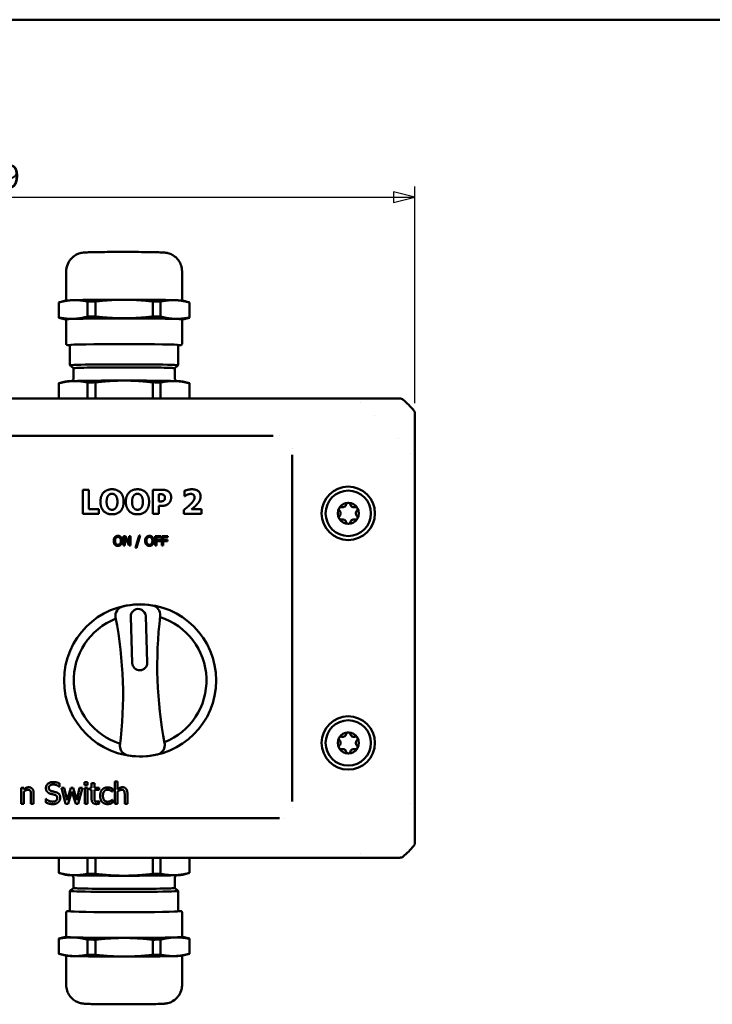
# Model space of a CAD drawing. Header units: millimetres. Extents: x 20 to 574, y 18 to 400.
# Tile 4 of 16: x 151 to 281, y 216 to 400. Entities that reach past the tile are written whole.
import ezdxf

# ---------------------------------------------------------------- set-up
doc = ezdxf.new("R2010")
doc.units = ezdxf.units.MM
doc.header["$LTSCALE"] = 2
for name, color, linetype, lineweight in [('Border (ISO)', 7, 'Continuous', 50), ('Dimension (ISO)', 7, 'Continuous', 25), ('Visible (ISO)', 7, 'Continuous', 50)]:
    doc.layers.add(name, color=color, linetype=linetype, lineweight=lineweight)
doc.styles.add('Note Text (ISO)', font='tahoma.ttf')
doc.dimstyles.new('Default (ISO)', dxfattribs={"dimscale": 2, "dimtxt": 2.2, "dimasz": 2, "dimexe": 1, "dimexo": 1, "dimgap": 0.762, "dimtad": 1, "dimdec": 1, "dimrnd": 1e-08, "dimtxsty": 'Note Text (ISO)', "dimblk": 'Filled-1', "dimcen": 0.09, "dimdle": 10, "dimclrd": 256, "dimclre": 256, "dimclrt": 256, "dimadec": 0, "dimazin": 0, "dimtfac": 0.863636, "dimtdec": 0, "dimtmove": 0, "dimatfit": 3, "dimfxl": 1, "dimtolj": 1, "dimlwd": -1, "dimlwe": -1, "dimarcsym": 0})

# ---------------------------------------------------------------- blocks, each defined once
blk = doc.blocks.new('Borders Border')
at = {"layer": 'Border (ISO)'}
blk.add_line((10, 200), (287, 200), dxfattribs=at)
blk = doc.blocks.new('Filled-1')
at = {"color": 0}
for p, q in [((0, 0), (-1, 0.25)), ((-1, 0.25), (-1, -0.25)), ((-1, 0), (0, 0)), ((-1, -0.25), (0, 0))]:
    blk.add_line(p, q, dxfattribs=at)
at = {"color": 0, "flags": 128}
blk.add_lwpolyline([(-1, -0.25), (0, 0), (-1, 0.25), (-1, -0.25)], dxfattribs=at)
at = {"color": 0}
blk.add_solid([(-1, -0.25), (0, 0), (-1, 0.25), (-1, -0.25)], dxfattribs=at)
blk = doc.blocks.new('*D7')
at = {"layer": 'Defpoints', "color": 0, "transparency": 16777216}
for p in [(225.13, 366.73), (66.13, 326.19), (225.13, 326.19)]:
    blk.add_point(p, dxfattribs=at)
at = {"layer": 'Dimension (ISO)', "transparency": 16777216}
for p, q in [((66.13, 328.19), (66.13, 368.73)), ((225.13, 328.19), (225.13, 368.73)), ((70.13, 366.73), (221.13, 366.73))]:
    blk.add_line(p, q, dxfattribs=at)
at = {"layer": 'Dimension (ISO)', "transparency": 16777216, "xscale": 4, "yscale": 4, "zscale": 4, "rotation": 180}
blk.add_blockref('Filled-1', (66.13, 366.73), dxfattribs=at)
at = {"layer": 'Dimension (ISO)', "transparency": 16777216, "xscale": 4, "yscale": 4, "zscale": 4}
blk.add_blockref('Filled-1', (225.13, 366.73), dxfattribs=at)
at = {"layer": 'Dimension (ISO)', "transparency": 16777216, "insert": (141.13, 372.83), "char_height": 4.4, "attachment_point": 1, "style": 'Note Text (ISO)'}
blk.add_mtext('\\A1;159', dxfattribs=at)

msp = doc.modelspace()

# ---------------------------------------------------------------- linework, layer by layer
at = {"layer": 'Visible (ISO)'}
for p, q in [((159.78, 352.87), (159.78, 347.4)), ((181.48, 352.87), (181.48, 347.4)), ((158.38, 347.04), (158.38, 344.21)), ((159.66, 347.39), (158.41, 347.05)), ((158.41, 344.22), (158.41, 347.05)), ((163.8, 347.22), (163.8, 344.39)), ((165.24, 344.4), (165.24, 347.23)), ((176.03, 347.23), (176.03, 344.4)), ((177.47, 344.39), (177.47, 347.22)), ((181.61, 347.39), (182.86, 347.05)), ((182.86, 347.05), (182.86, 344.22)), ((182.88, 347.04), (182.88, 344.21)), ((159.66, 343.86), (158.41, 344.19)), ((159.78, 343.87), (159.78, 339.27)), ((181.48, 343.87), (181.48, 339.27)), ((181.61, 343.86), (182.86, 344.19)), ((160.48, 335.27), (160.48, 339.07)), ((180.78, 335.27), (180.78, 339.07)), ((161.14, 334.72), (160.49, 335.27)), ((161.15, 332.92), (161.15, 334.72)), ((180.11, 332.92), (180.11, 334.72)), ((180.13, 334.72), (180.78, 335.27)), ((159.66, 332.24), (158.41, 331.9)), ((163.8, 329.04), (163.8, 332.07)), ((165.24, 329.04), (165.24, 332.08)), ((176.03, 329.04), (176.03, 332.08)), ((177.47, 329.04), (177.47, 332.07)), ((181.61, 332.24), (182.86, 331.9)), ((158.38, 329.04), (158.38, 331.89)), ((158.41, 329.04), (158.41, 331.9)), ((182.86, 329.04), (182.86, 331.9)), ((182.88, 329.04), (182.88, 331.89)), ((222.27, 329.04), (68.98, 329.04)), ((214.92, 328.24), (214.92, 328.24)), ((217.62, 325.93), (217.62, 325.93)), ((225.13, 245.9), (225.13, 326.19)), ((198.57, 322.05), (92.68, 322.05)), ((199.81, 322.05), (199.81, 322.05)), ((222.01, 321.53), (222.01, 321.53)), ((202.13, 319.73), (202.13, 319.73)), ((202.13, 253.59), (202.13, 318.49)), ((224.33, 318.83), (224.33, 318.83)), ((164.04, 311.96), (162.91, 311.96)), ((162.91, 311.96), (162.91, 307.46)), ((164.04, 308.31), (164.04, 311.96)), ((175.98, 311.96), (175.98, 307.46)), ((177.73, 311.96), (175.98, 311.96)), ((181.96, 311.76), (181.96, 310.78)), ((177.11, 311.12), (177.27, 311.12)), ((177.11, 309.77), (177.11, 311.12)), ((181.96, 310.78), (182.05, 310.78)), ((165.91, 308.31), (164.04, 308.31)), ((165.91, 307.46), (165.91, 308.31)), ((177.19, 309.77), (177.11, 309.77)), ((177.11, 307.46), (177.11, 308.93)), ((177.11, 308.93), (177.7, 308.93)), ((181.85, 308.19), (181.85, 307.46)), ((185.16, 308.31), (183.25, 308.31)), ((185.16, 307.46), (185.16, 308.31)), ((162.91, 307.46), (165.91, 307.46)), ((175.98, 307.46), (177.11, 307.46)), ((181.85, 307.46), (185.16, 307.46)), ((170.87, 303.29), (170.53, 303.29)), ((170.53, 303.29), (170.53, 301.49)), ((170.75, 301.49), (170.75, 303.04)), ((170.75, 303.04), (171.55, 301.49)), ((171.6, 301.86), (170.87, 303.29)), ((171.6, 303.29), (171.6, 301.86)), ((171.82, 303.29), (171.6, 303.29)), ((171.82, 301.49), (171.82, 303.29)), ((173.45, 303.37), (172.75, 301.1)), ((172.95, 301.1), (173.65, 303.37)), ((173.65, 303.37), (173.45, 303.37)), ((176.43, 303.29), (176.43, 301.49)), ((177.51, 303.29), (176.43, 303.29)), ((176.67, 302.57), (176.67, 303.07)), ((176.67, 303.07), (177.51, 303.07)), ((177.47, 302.57), (176.67, 302.57)), ((177.47, 302.35), (177.47, 302.57)), ((177.51, 303.07), (177.51, 303.29)), ((177.72, 303.29), (177.72, 301.49)), ((178.8, 303.29), (177.72, 303.29)), ((177.96, 302.57), (177.96, 303.07)), ((177.96, 303.07), (178.8, 303.07)), ((178.76, 302.57), (177.96, 302.57)), ((178.76, 302.35), (178.76, 302.57)), ((178.8, 303.07), (178.8, 303.29)), ((170.53, 301.49), (170.75, 301.49)), ((171.55, 301.49), (171.82, 301.49)), ((172.75, 301.1), (172.95, 301.1)), ((176.43, 301.49), (176.67, 301.49)), ((176.67, 301.49), (176.67, 302.35)), ((176.67, 302.35), (177.47, 302.35)), ((177.72, 301.49), (177.96, 301.49)), ((177.96, 301.49), (177.96, 302.35)), ((177.96, 302.35), (178.76, 302.35)), ((171.87, 288.18), (172.16, 279.51)), ((174.96, 279.6), (174.67, 288.28)), ((158.51, 256.33), (158.51, 256.97)), ((163.8, 257.18), (163.23, 257.18)), ((163.23, 257.18), (163.23, 256.65)), ((163.23, 256.65), (163.8, 256.65)), ((163.8, 256.65), (163.8, 257.18)), ((165.05, 257.02), (164.54, 257.02)), ((164.54, 257.02), (164.54, 256.16)), ((165.05, 256.16), (165.05, 257.02)), ((168.89, 257.33), (168.89, 253.15)), ((169.39, 257.33), (168.89, 257.33)), ((169.39, 255.82), (169.39, 257.33)), ((151.32, 256.16), (151.32, 253.15)), ((151.83, 256.16), (151.32, 256.16)), ((151.83, 255.82), (151.83, 256.16)), ((151.83, 253.15), (151.83, 255.4)), ((153.17, 254.87), (153.17, 253.15)), ((153.68, 253.15), (153.68, 255.1)), ((158.47, 256.33), (158.51, 256.33)), ((159.41, 256.16), (158.88, 256.16)), ((158.88, 256.16), (159.65, 253.15)), ((159.94, 253.83), (159.41, 256.16)), ((160.65, 256.16), (159.94, 253.83)), ((160.12, 253.15), (160.85, 255.47)), ((161.07, 256.16), (160.65, 256.16)), ((160.85, 255.47), (161.58, 253.15)), ((161.8, 253.83), (161.07, 256.16)), ((162.3, 256.16), (161.8, 253.83)), ((162.05, 253.15), (162.81, 256.16)), ((162.81, 256.16), (162.3, 256.16)), ((163.77, 256.16), (163.26, 256.16)), ((163.26, 256.16), (163.26, 253.15)), ((163.77, 253.15), (163.77, 256.16)), ((164.54, 256.16), (164.2, 256.16)), ((164.2, 256.16), (164.2, 255.74)), ((164.2, 255.74), (164.54, 255.74)), ((164.54, 255.74), (164.54, 254.07)), ((165.98, 256.16), (165.05, 256.16)), ((165.05, 255.74), (165.98, 255.74)), ((165.05, 254.31), (165.05, 255.74)), ((165.98, 255.74), (165.98, 256.16)), ((168.4, 255.43), (168.43, 255.43)), ((168.43, 255.43), (168.43, 255.99)), ((169.39, 253.15), (169.39, 255.4)), ((170.74, 254.87), (170.74, 253.15)), ((171.24, 253.15), (171.24, 255.1)), ((151.32, 253.15), (151.83, 253.15)), ((153.17, 253.15), (153.68, 253.15)), ((155.99, 254.06), (155.95, 254.06)), ((155.95, 254.06), (155.95, 253.39)), ((159.65, 253.15), (160.12, 253.15)), ((161.58, 253.15), (162.05, 253.15)), ((163.26, 253.15), (163.77, 253.15)), ((165.98, 253.63), (165.95, 253.63)), ((165.98, 253.18), (165.98, 253.63)), ((168.43, 253.89), (168.4, 253.89)), ((168.43, 253.32), (168.43, 253.89)), ((168.89, 253.15), (169.39, 253.15)), ((170.74, 253.15), (171.24, 253.15)), ((224.33, 253.25), (224.33, 253.25)), ((202.13, 252.36), (202.13, 252.36)), ((91.5, 250.46), (199.76, 250.46)), ((200.53, 250.46), (200.53, 250.46)), ((214.92, 243.84), (214.92, 243.84)), ((68.98, 243.04), (222.27, 243.04)), ((158.38, 243.04), (158.38, 240.2)), ((158.41, 243.04), (158.41, 240.19)), ((163.8, 243.04), (163.8, 240.02)), ((165.24, 243.04), (165.24, 240.01)), ((176.03, 243.04), (176.03, 240.01)), ((177.47, 243.04), (177.47, 240.02)), ((182.86, 243.04), (182.86, 240.19)), ((182.88, 243.04), (182.88, 240.2)), ((159.66, 239.85), (158.41, 240.19)), ((181.61, 239.85), (182.86, 240.19)), ((161.15, 239.16), (161.15, 237.37)), ((180.11, 239.16), (180.11, 237.37)), ((160.48, 236.82), (160.48, 233.01)), ((161.14, 237.37), (160.49, 236.82)), ((180.13, 237.37), (180.78, 236.82)), ((180.78, 236.82), (180.78, 233.01)), ((159.78, 228.21), (159.78, 232.81)), ((181.48, 228.21), (181.48, 232.81)), ((158.38, 225.05), (158.38, 227.88)), ((159.66, 228.23), (158.41, 227.89)), ((158.41, 225.04), (158.41, 227.86)), ((163.8, 227.7), (163.8, 224.87)), ((165.24, 224.86), (165.24, 227.69)), ((176.03, 227.69), (176.03, 224.86)), ((177.47, 224.87), (177.47, 227.7)), ((181.61, 228.23), (182.86, 227.89)), ((182.86, 227.86), (182.86, 225.04)), ((182.88, 225.05), (182.88, 227.88)), ((159.66, 224.7), (158.41, 225.04)), ((181.61, 224.7), (182.86, 225.04)), ((159.78, 219.22), (159.78, 224.68)), ((181.48, 219.22), (181.48, 224.68))]:
    msp.add_line(p, q, dxfattribs=at)
for centre, radius in [((212.63, 307.54), 5), ((212.63, 307.54), 4.25), ((173.63, 276.25), 14.25), ((212.63, 264.54), 5), ((212.63, 264.54), 4.25)]:
    msp.add_circle(centre, radius, dxfattribs=at)
for centre, radius, start, end in [((213.34, 317.26), 15, 39.6286, 50.3714), ((212.63, 307.54), 1.98, 150, 210), ((212.63, 307.54), 1.97, 90, 150), ((212.63, 307.54), 1.97, 30, 90), ((212.63, 307.54), 1.97, 330, 30), ((212.63, 307.54), 1.97, 210, 270), ((212.63, 307.54), 1.97, 270, 330), ((170.81, 288.36), 1.8, 103.17, 190.6949), ((173.63, 276.25), 14.24, 80.8781, 103.1219), ((173.27, 288.23), 1.4, 1.918, 181.918), ((175.6, 288.53), 1.8, 353.3051, 80.83), ((173.63, 276.25), 12.43, 111.4749, 252.5236), ((92.89, 273.43), 77.54, 352.9868, 10.8492), ((254.39, 279.07), 77.55, 173.1516, 190.8484), ((173.63, 276.25), 12.43, 291.4749, 72.5251), ((173.56, 279.55), 1.4, 181.918, 1.918), ((212.63, 264.54), 1.98, 90, 150), ((212.63, 264.54), 1.97, 30, 90), ((171.68, 264.01), 1.83, 181.2354, 259.0216), ((176.46, 264.14), 1.8, 284.6376, 10.6949), ((212.63, 264.54), 1.98, 150, 210), ((212.63, 264.54), 1.97, 330, 30), ((173.64, 276.25), 14.24, 260.6972, 283.3043), ((212.63, 264.54), 1.97, 210, 270), ((212.63, 264.54), 1.97, 270, 330), ((213.34, 254.83), 15, 309.6286, 320.3714)]:
    msp.add_arc(centre, radius, start, end, dxfattribs=at)
for centre, major_axis, ratio, start_param, end_param in [((170.63, 347.04), (-12.25, 0), 0.017452, 6.215273, 6.283185), ((170.63, 347.37), (-11, 0), 0.017452, 5.759587, 6.217996), ((170.63, 347.37), (-11, 0), 0.017452, 4.712389, 5.759587), ((170.63, 347.04), (12.25, 0), 0.017452, 2.026483, 2.162308), ((170.63, 347.37), (-11, 0), 0.017452, 3.665191, 4.712389), ((170.63, 347.04), (12.25, 0), 0.017452, 0.979285, 1.11511), ((170.63, 347.37), (11, 0), 0.017452, 0.065189, 0.523599), ((170.63, 347.04), (12.25, 0), 0.017452, 0, 0.067912), ((170.63, 344.21), (-12.25, 0), 0.017452, 6.215273, 6.348375), ((170.63, 343.87), (-11, 0), 0.017452, 5.759587, 6.448518), ((170.63, 343.87), (10.85, 0), 0.017452, 0, 3.141593), ((170.63, 343.87), (11, 0), 0.017452, 1.570796, 2.617994), ((170.63, 344.21), (-12.25, 0), 0.017452, 5.168075, 5.3039), ((170.63, 343.87), (11, 0), 0.017452, 0.523599, 1.570796), ((170.63, 344.21), (-12.25, 0), 0.017452, 4.120878, 4.256703), ((170.63, 343.87), (11, 0), 0.017452, 6.117852, 6.806784), ((170.63, 344.21), (12.25, 0), 0.017452, 6.217996, 6.351098), ((170.63, 339.07), (-10.15, 0), 0.017452, 3.141593, 6.283185), ((170.63, 335.27), (10.15, 0), 0.017452, 6.262382, 9.445582), ((170.63, 334.72), (-9.5, 0), 0.017452, 3.0814, 6.343378), ((170.63, 334.72), (9.48, 0), 0.017452, 0, 3.141593), ((170.63, 332.22), (-11, 0), 0.017452, 5.759587, 6.217996), ((170.63, 332.22), (-11, 0), 0.017452, 4.712389, 5.759587), ((170.63, 331.89), (12.25, 0), 0.017452, 2.026483, 2.162308), ((170.63, 332.22), (-11, 0), 0.017452, 3.665191, 4.712389), ((170.63, 331.89), (12.25, 0), 0.017452, 0.979285, 1.11511), ((170.63, 332.22), (11, 0), 0.017452, 0.065189, 0.523599), ((170.63, 331.89), (-12.25, 0), 0.017452, 6.215273, 6.283185), ((170.63, 331.89), (12.25, 0), 0.017452, 0, 0.067912), ((222.27, 328.04), (0.707, 0.707), 0.999695, 0.09372, 0.785246), ((224.13, 326.19), (0.707, 0.707), 0.999695, 5.497939, 6.189465), ((224.13, 245.9), (0.707, -0.707), 0.999695, 0.09372, 0.785246), ((222.27, 244.04), (0.707, -0.707), 0.999695, 5.497939, 6.189465), ((170.63, 240.2), (-12.25, 0), 0.017452, 0, 0.067912), ((170.63, 239.86), (-11, 0), 0.017452, 0.065189, 0.523599), ((170.63, 239.86), (11, 0), 0.017452, 3.665191, 4.712389), ((170.63, 240.2), (-12.25, 0), 0.017452, 0.979285, 1.11511), ((170.63, 239.86), (11, 0), 0.017452, 4.712389, 5.759587), ((170.63, 240.2), (-12.25, 0), 0.017452, 2.026483, 2.162308), ((170.63, 239.86), (11, 0), 0.017452, 5.759587, 6.217996), ((170.63, 240.2), (12.25, 0), 0.017452, 6.215273, 6.283185), ((170.63, 236.82), (-10.15, 0), 0.017452, 6.262382, 9.445582), ((170.63, 237.37), (9.5, 0), 0.017452, 3.0814, 6.343378), ((170.63, 237.37), (-9.48, 0), 0.017452, 0, 3.141593), ((170.63, 233.01), (10.15, 0), 0.017452, 3.141593, 6.283185), ((170.63, 227.88), (-12.25, 0), 0.017452, 6.217996, 6.351098), ((170.63, 228.21), (-11, 0), 0.017452, 6.117852, 6.806784), ((170.63, 228.21), (-10.85, 0), 0.017452, 0, 3.141593), ((170.63, 228.21), (-11, 0), 0.017452, 0.523599, 1.570796), ((170.63, 227.88), (12.25, 0), 0.017452, 4.120878, 4.256703), ((170.63, 228.21), (-11, 0), 0.017452, 1.570796, 2.617994), ((170.63, 227.88), (12.25, 0), 0.017452, 5.168075, 5.3039), ((170.63, 228.21), (11, 0), 0.017452, 5.759587, 6.448518), ((170.63, 227.88), (12.25, 0), 0.017452, 6.215273, 6.348375), ((170.63, 225.05), (-12.25, 0), 0.017452, 0, 0.067912), ((170.63, 225.05), (12.25, 0), 0.017452, 6.215273, 6.283185), ((170.63, 224.71), (-11, 0), 0.017452, 0.065189, 0.523599), ((170.63, 224.71), (11, 0), 0.017452, 3.665191, 4.712389), ((170.63, 225.05), (-12.25, 0), 0.017452, 0.979285, 1.11511), ((170.63, 224.71), (11, 0), 0.017452, 4.712389, 5.759587), ((170.63, 225.05), (-12.25, 0), 0.017452, 2.026483, 2.162308), ((170.63, 224.71), (11, 0), 0.017452, 5.759587, 6.217996)]:
    msp.add_ellipse(centre, major_axis=major_axis, ratio=ratio, start_param=start_param, end_param=end_param, dxfattribs=at)
for points, knots in [([(181.48, 352.87), (181.48, 353.25), (181.42, 353.62), (181.2, 354.3), (181.05, 354.59), (180.68, 355.14), (180.47, 355.35), (180.02, 355.75), (179.8, 355.87), (179.35, 356.11), (179.18, 356.17), (178.88, 356.26), (178.78, 356.29), (178.6, 356.32), (178.53, 356.34), (178.39, 356.36), (178.32, 356.37), (178.1, 356.39), (177.99, 356.4), (177.56, 356.42), (177.2, 356.43), (176.23, 356.46), (175.61, 356.47), (174.25, 356.48), (173.51, 356.49), (171.97, 356.5), (171.17, 356.5), (169.57, 356.5), (168.78, 356.5), (167.28, 356.49), (166.58, 356.48), (165.32, 356.46), (164.76, 356.45), (163.83, 356.43), (163.5, 356.42), (163.05, 356.38), (162.96, 356.37), (162.7, 356.33), (162.65, 356.32), (162.5, 356.29), (162.38, 356.26), (161.99, 356.13), (161.76, 356.08), (161.12, 355.63), (160.94, 355.49), (160.62, 355.15), (160.48, 354.99), (160.15, 354.46), (159.95, 354.04), (159.81, 353.32), (159.78, 353.1), (159.78, 352.87)], [0, 0, 0, 0, 0.005589, 0.005589, 0.011749, 0.011749, 0.019854, 0.019854, 0.032484, 0.032484, 0.054224, 0.054224, 0.081235, 0.081235, 0.111948, 0.111948, 0.160991, 0.160991, 0.297874, 0.297874, 0.612033, 0.612033, 0.956683, 0.956683, 1.283215, 1.283215, 1.606475, 1.606475, 1.929142, 1.929142, 2.252782, 2.252782, 2.580804, 2.580804, 2.93341, 2.93341, 3.037501, 3.037501, 3.05878, 3.05878, 3.090017, 3.090017, 3.116965, 3.116965, 3.125001, 3.125001, 3.130283, 3.130283, 3.138205, 3.138205, 3.141593, 3.141593, 3.141593, 3.141593]), ([(159.78, 339.27), (159.78, 339.24), (159.79, 339.22), (159.81, 339.17), (159.83, 339.15), (159.85, 339.12), (159.87, 339.11), (159.9, 339.09), (159.92, 339.08), (159.98, 339.06), (160.01, 339.06), (160.15, 339.04), (160.29, 339.03), (160.48, 339.02)], [3.1415927, 3.1415927, 3.1415927, 3.1415927, 3.1491601, 3.1491601, 3.1574765, 3.1574765, 3.1685154, 3.1685154, 3.1896258, 3.1896258, 3.2750074, 3.2750074, 3.452575, 3.452575, 3.452575, 3.452575]), ([(180.78, 339.02), (180.88, 339.02), (180.96, 339.03), (181.12, 339.04), (181.19, 339.05), (181.28, 339.06), (181.3, 339.06), (181.34, 339.08), (181.36, 339.08), (181.4, 339.11), (181.41, 339.12), (181.44, 339.15), (181.46, 339.18), (181.48, 339.23), (181.48, 339.25), (181.48, 339.27)], [5.972203, 5.972203, 5.972203, 5.972203, 6.0589604, 6.0589604, 6.1710728, 6.1710728, 6.2271291, 6.2271291, 6.2551572, 6.2551572, 6.2665142, 6.2665142, 6.2779771, 6.2779771, 6.2831853, 6.2831853, 6.2831853, 6.2831853]), ([(160.78, 332.31), (160.81, 332.32), (160.84, 332.34), (160.93, 332.4), (160.97, 332.45), (161.07, 332.58), (161.11, 332.65), (161.15, 332.8), (161.15, 332.86), (161.15, 332.92)], [3.10821587, 3.10821587, 3.10821587, 3.10821587, 3.11912624, 3.11912624, 3.12911417, 3.12911417, 3.13713558, 3.13713558, 3.14159265, 3.14159265, 3.14159265, 3.14159265]), ([(180.11, 332.92), (180.11, 332.85), (180.13, 332.77), (180.17, 332.63), (180.21, 332.57), (180.28, 332.47), (180.32, 332.43), (180.39, 332.36), (180.43, 332.34), (180.47, 332.32), (180.48, 332.31), (180.48, 332.31)], [0, 0, 0, 0, 0.00576335, 0.00576335, 0.012097, 0.012097, 0.02001458, 0.02001458, 0.02964159, 0.02964159, 0.03337678, 0.03337678, 0.03337678, 0.03337678]), ([(210.99, 308.05), (210.95, 308.09), (210.91, 308.13), (210.87, 308.24), (210.86, 308.3), (210.87, 308.42), (210.89, 308.48), (210.92, 308.53)], [-0.22983311, -0.22983311, -0.22983311, -0.22983311, -0.21256652, -0.21256652, -0.19483788, -0.19483788, -0.17710924, -0.17710924, -0.17710924, -0.17710924]), ([(210.92, 308.53), (210.95, 308.58), (210.99, 308.63), (211.09, 308.7), (211.15, 308.72), (211.26, 308.73), (211.32, 308.73), (211.37, 308.71)], [-0.17710924, -0.17710924, -0.17710924, -0.17710924, -0.15938059, -0.15938059, -0.14165195, -0.14165195, -0.12438536, -0.12438536, -0.12438536, -0.12438536]), ([(210.99, 307.04), (211.02, 307.08), (211.06, 307.11), (211.12, 307.21), (211.15, 307.27), (211.19, 307.4), (211.2, 307.48), (211.2, 307.61), (211.19, 307.68), (211.15, 307.82), (211.12, 307.88), (211.06, 307.97), (211.02, 308.01), (210.99, 308.05)], [0.0301038, 0.0301038, 0.0301038, 0.0301038, 0.0453777, 0.0453777, 0.0655135, 0.0655135, 0.0856492, 0.0856492, 0.105785, 0.105785, 0.1259207, 0.1259207, 0.1411946, 0.1411946, 0.1411946, 0.1411946]), ([(211.37, 308.71), (211.42, 308.7), (211.47, 308.69), (211.58, 308.68), (211.65, 308.68), (211.79, 308.72), (211.86, 308.74), (211.97, 308.81), (212.03, 308.85), (212.13, 308.96), (212.16, 309.02), (212.21, 309.12), (212.23, 309.17), (212.24, 309.21)], [0.0301038, 0.0301038, 0.0301038, 0.0301038, 0.0453777, 0.0453777, 0.0655135, 0.0655135, 0.0856492, 0.0856492, 0.105785, 0.105785, 0.1259207, 0.1259207, 0.1411946, 0.1411946, 0.1411946, 0.1411946]), ([(212.24, 309.21), (212.25, 309.27), (212.28, 309.32), (212.35, 309.41), (212.4, 309.45), (212.51, 309.5), (212.57, 309.52), (212.63, 309.52)], [-0.22983311, -0.22983311, -0.22983311, -0.22983311, -0.21256652, -0.21256652, -0.19483788, -0.19483788, -0.17710924, -0.17710924, -0.17710924, -0.17710924]), ([(212.63, 309.52), (212.69, 309.52), (212.75, 309.5), (212.86, 309.45), (212.9, 309.41), (212.97, 309.32), (213, 309.27), (213.01, 309.21)], [-0.17710924, -0.17710924, -0.17710924, -0.17710924, -0.15938059, -0.15938059, -0.14165195, -0.14165195, -0.12438536, -0.12438536, -0.12438536, -0.12438536]), ([(213.01, 309.21), (213.02, 309.17), (213.04, 309.12), (213.09, 309.02), (213.13, 308.96), (213.22, 308.85), (213.28, 308.81), (213.4, 308.74), (213.46, 308.72), (213.6, 308.68), (213.67, 308.68), (213.78, 308.69), (213.83, 308.7), (213.88, 308.71)], [0.0301038, 0.0301038, 0.0301038, 0.0301038, 0.0453777, 0.0453777, 0.0655135, 0.0655135, 0.0856492, 0.0856492, 0.105785, 0.105785, 0.1259207, 0.1259207, 0.1411946, 0.1411946, 0.1411946, 0.1411946]), ([(213.88, 308.71), (213.94, 308.73), (213.99, 308.73), (214.1, 308.72), (214.16, 308.7), (214.26, 308.63), (214.31, 308.58), (214.34, 308.53)], [-0.22983311, -0.22983311, -0.22983311, -0.22983311, -0.21256652, -0.21256652, -0.19483788, -0.19483788, -0.17710924, -0.17710924, -0.17710924, -0.17710924]), ([(214.27, 308.05), (214.23, 308.01), (214.2, 307.97), (214.13, 307.88), (214.1, 307.82), (214.06, 307.68), (214.05, 307.61), (214.05, 307.48), (214.06, 307.4), (214.1, 307.27), (214.13, 307.21), (214.2, 307.11), (214.23, 307.08), (214.27, 307.04)], [0.0301038, 0.0301038, 0.0301038, 0.0301038, 0.0453777, 0.0453777, 0.0655135, 0.0655135, 0.0856492, 0.0856492, 0.105785, 0.105785, 0.1259207, 0.1259207, 0.1411946, 0.1411946, 0.1411946, 0.1411946]), ([(214.34, 308.53), (214.37, 308.48), (214.38, 308.42), (214.39, 308.3), (214.38, 308.24), (214.34, 308.13), (214.31, 308.09), (214.27, 308.05)], [-0.17710924, -0.17710924, -0.17710924, -0.17710924, -0.15938059, -0.15938059, -0.14165195, -0.14165195, -0.12438536, -0.12438536, -0.12438536, -0.12438536]), ([(210.92, 306.56), (210.89, 306.61), (210.87, 306.67), (210.86, 306.79), (210.87, 306.85), (210.91, 306.95), (210.95, 307), (210.99, 307.04)], [-0.17710924, -0.17710924, -0.17710924, -0.17710924, -0.15938059, -0.15938059, -0.14165195, -0.14165195, -0.12438536, -0.12438536, -0.12438536, -0.12438536]), ([(211.37, 306.38), (211.32, 306.36), (211.26, 306.35), (211.15, 306.37), (211.09, 306.39), (210.99, 306.46), (210.95, 306.51), (210.92, 306.56)], [-0.22983311, -0.22983311, -0.22983311, -0.22983311, -0.21256652, -0.21256652, -0.19483788, -0.19483788, -0.17710924, -0.17710924, -0.17710924, -0.17710924]), ([(212.24, 305.87), (212.23, 305.92), (212.21, 305.97), (212.16, 306.07), (212.13, 306.13), (212.03, 306.23), (211.97, 306.28), (211.86, 306.35), (211.79, 306.37), (211.65, 306.4), (211.58, 306.41), (211.47, 306.4), (211.42, 306.39), (211.37, 306.38)], [0.0301038, 0.0301038, 0.0301038, 0.0301038, 0.0453777, 0.0453777, 0.0655135, 0.0655135, 0.0856492, 0.0856492, 0.105785, 0.105785, 0.1259207, 0.1259207, 0.1411946, 0.1411946, 0.1411946, 0.1411946]), ([(213.88, 306.38), (213.83, 306.39), (213.78, 306.4), (213.67, 306.41), (213.6, 306.4), (213.46, 306.37), (213.4, 306.35), (213.28, 306.28), (213.22, 306.23), (213.13, 306.13), (213.09, 306.07), (213.04, 305.97), (213.02, 305.92), (213.01, 305.87)], [0.0301038, 0.0301038, 0.0301038, 0.0301038, 0.0453777, 0.0453777, 0.0655135, 0.0655135, 0.0856492, 0.0856492, 0.105785, 0.105785, 0.1259207, 0.1259207, 0.1411946, 0.1411946, 0.1411946, 0.1411946]), ([(214.34, 306.56), (214.31, 306.51), (214.26, 306.46), (214.16, 306.39), (214.1, 306.37), (213.99, 306.35), (213.94, 306.36), (213.88, 306.38)], [-0.17710924, -0.17710924, -0.17710924, -0.17710924, -0.15938059, -0.15938059, -0.14165195, -0.14165195, -0.12438536, -0.12438536, -0.12438536, -0.12438536]), ([(214.27, 307.04), (214.31, 307), (214.34, 306.95), (214.38, 306.85), (214.39, 306.79), (214.38, 306.67), (214.37, 306.61), (214.34, 306.56)], [-0.22983311, -0.22983311, -0.22983311, -0.22983311, -0.21256652, -0.21256652, -0.19483788, -0.19483788, -0.17710924, -0.17710924, -0.17710924, -0.17710924]), ([(212.63, 305.57), (212.57, 305.57), (212.51, 305.58), (212.4, 305.64), (212.35, 305.68), (212.28, 305.77), (212.25, 305.82), (212.24, 305.87)], [-0.17710924, -0.17710924, -0.17710924, -0.17710924, -0.15938059, -0.15938059, -0.14165195, -0.14165195, -0.12438536, -0.12438536, -0.12438536, -0.12438536]), ([(213.01, 305.87), (213, 305.82), (212.97, 305.77), (212.9, 305.68), (212.86, 305.64), (212.75, 305.58), (212.69, 305.57), (212.63, 305.57)], [-0.22983311, -0.22983311, -0.22983311, -0.22983311, -0.21256652, -0.21256652, -0.19483788, -0.19483788, -0.17710924, -0.17710924, -0.17710924, -0.17710924]), ([(210.92, 265.53), (210.95, 265.58), (210.99, 265.63), (211.09, 265.7), (211.15, 265.72), (211.26, 265.73), (211.32, 265.73), (211.37, 265.71)], [-0.17710924, -0.17710924, -0.17710924, -0.17710924, -0.15938059, -0.15938059, -0.14165195, -0.14165195, -0.12438536, -0.12438536, -0.12438536, -0.12438536]), ([(211.37, 265.71), (211.42, 265.7), (211.47, 265.69), (211.58, 265.68), (211.65, 265.68), (211.79, 265.72), (211.86, 265.74), (211.97, 265.81), (212.03, 265.85), (212.13, 265.96), (212.16, 266.02), (212.21, 266.12), (212.23, 266.17), (212.24, 266.21)], [0.0301038, 0.0301038, 0.0301038, 0.0301038, 0.0453777, 0.0453777, 0.0655135, 0.0655135, 0.0856492, 0.0856492, 0.105785, 0.105785, 0.1259207, 0.1259207, 0.1411946, 0.1411946, 0.1411946, 0.1411946]), ([(212.24, 266.21), (212.25, 266.27), (212.28, 266.32), (212.35, 266.41), (212.4, 266.45), (212.51, 266.5), (212.57, 266.52), (212.63, 266.52)], [-0.22983311, -0.22983311, -0.22983311, -0.22983311, -0.21256652, -0.21256652, -0.19483788, -0.19483788, -0.17710924, -0.17710924, -0.17710924, -0.17710924]), ([(212.63, 266.52), (212.69, 266.52), (212.75, 266.5), (212.86, 266.45), (212.9, 266.41), (212.97, 266.32), (213, 266.27), (213.01, 266.21)], [-0.17710924, -0.17710924, -0.17710924, -0.17710924, -0.15938059, -0.15938059, -0.14165195, -0.14165195, -0.12438536, -0.12438536, -0.12438536, -0.12438536]), ([(213.01, 266.21), (213.02, 266.17), (213.04, 266.12), (213.09, 266.02), (213.13, 265.96), (213.22, 265.85), (213.28, 265.81), (213.4, 265.74), (213.46, 265.72), (213.6, 265.68), (213.67, 265.68), (213.78, 265.69), (213.83, 265.7), (213.88, 265.71)], [0.0301038, 0.0301038, 0.0301038, 0.0301038, 0.0453777, 0.0453777, 0.0655135, 0.0655135, 0.0856492, 0.0856492, 0.105785, 0.105785, 0.1259207, 0.1259207, 0.1411946, 0.1411946, 0.1411946, 0.1411946]), ([(213.88, 265.71), (213.94, 265.73), (213.99, 265.73), (214.1, 265.72), (214.16, 265.7), (214.26, 265.63), (214.31, 265.58), (214.34, 265.53)], [-0.22983311, -0.22983311, -0.22983311, -0.22983311, -0.21256652, -0.21256652, -0.19483788, -0.19483788, -0.17710924, -0.17710924, -0.17710924, -0.17710924]), ([(210.99, 265.05), (210.95, 265.09), (210.91, 265.13), (210.87, 265.24), (210.86, 265.3), (210.87, 265.42), (210.89, 265.48), (210.92, 265.53)], [-0.22983311, -0.22983311, -0.22983311, -0.22983311, -0.21256652, -0.21256652, -0.19483788, -0.19483788, -0.17710924, -0.17710924, -0.17710924, -0.17710924]), ([(210.92, 263.56), (210.89, 263.61), (210.87, 263.67), (210.86, 263.79), (210.87, 263.85), (210.91, 263.95), (210.95, 264), (210.99, 264.04)], [-0.17710924, -0.17710924, -0.17710924, -0.17710924, -0.15938059, -0.15938059, -0.14165195, -0.14165195, -0.12438536, -0.12438536, -0.12438536, -0.12438536]), ([(210.99, 264.04), (211.02, 264.08), (211.06, 264.11), (211.12, 264.21), (211.15, 264.27), (211.19, 264.4), (211.2, 264.48), (211.2, 264.61), (211.19, 264.68), (211.15, 264.82), (211.12, 264.88), (211.06, 264.97), (211.02, 265.01), (210.99, 265.05)], [0.0301038, 0.0301038, 0.0301038, 0.0301038, 0.0453777, 0.0453777, 0.0655135, 0.0655135, 0.0856492, 0.0856492, 0.105785, 0.105785, 0.1259207, 0.1259207, 0.1411946, 0.1411946, 0.1411946, 0.1411946]), ([(214.27, 265.05), (214.23, 265.01), (214.2, 264.97), (214.13, 264.88), (214.1, 264.82), (214.06, 264.68), (214.05, 264.61), (214.05, 264.48), (214.06, 264.4), (214.1, 264.27), (214.13, 264.21), (214.2, 264.11), (214.23, 264.08), (214.27, 264.04)], [0.0301038, 0.0301038, 0.0301038, 0.0301038, 0.0453777, 0.0453777, 0.0655135, 0.0655135, 0.0856492, 0.0856492, 0.105785, 0.105785, 0.1259207, 0.1259207, 0.1411946, 0.1411946, 0.1411946, 0.1411946]), ([(214.34, 265.53), (214.37, 265.48), (214.38, 265.42), (214.39, 265.3), (214.38, 265.24), (214.34, 265.13), (214.31, 265.09), (214.27, 265.05)], [-0.17710924, -0.17710924, -0.17710924, -0.17710924, -0.15938059, -0.15938059, -0.14165195, -0.14165195, -0.12438536, -0.12438536, -0.12438536, -0.12438536]), ([(214.27, 264.04), (214.31, 264), (214.34, 263.95), (214.38, 263.85), (214.39, 263.79), (214.38, 263.67), (214.37, 263.61), (214.34, 263.56)], [-0.22983311, -0.22983311, -0.22983311, -0.22983311, -0.21256652, -0.21256652, -0.19483788, -0.19483788, -0.17710924, -0.17710924, -0.17710924, -0.17710924]), ([(211.37, 263.38), (211.32, 263.36), (211.26, 263.35), (211.15, 263.37), (211.09, 263.39), (210.99, 263.46), (210.95, 263.51), (210.92, 263.56)], [-0.22983311, -0.22983311, -0.22983311, -0.22983311, -0.21256652, -0.21256652, -0.19483788, -0.19483788, -0.17710924, -0.17710924, -0.17710924, -0.17710924]), ([(212.24, 262.87), (212.23, 262.92), (212.21, 262.97), (212.16, 263.07), (212.13, 263.13), (212.03, 263.23), (211.97, 263.28), (211.86, 263.35), (211.79, 263.37), (211.65, 263.4), (211.58, 263.41), (211.47, 263.4), (211.42, 263.39), (211.37, 263.38)], [0.0301038, 0.0301038, 0.0301038, 0.0301038, 0.0453777, 0.0453777, 0.0655135, 0.0655135, 0.0856492, 0.0856492, 0.105785, 0.105785, 0.1259207, 0.1259207, 0.1411946, 0.1411946, 0.1411946, 0.1411946]), ([(212.63, 262.57), (212.57, 262.57), (212.51, 262.58), (212.4, 262.64), (212.35, 262.68), (212.28, 262.77), (212.25, 262.82), (212.24, 262.87)], [-0.17710924, -0.17710924, -0.17710924, -0.17710924, -0.15938059, -0.15938059, -0.14165195, -0.14165195, -0.12438536, -0.12438536, -0.12438536, -0.12438536]), ([(213.01, 262.87), (213, 262.82), (212.97, 262.77), (212.9, 262.68), (212.86, 262.64), (212.75, 262.58), (212.69, 262.57), (212.63, 262.57)], [-0.22983311, -0.22983311, -0.22983311, -0.22983311, -0.21256652, -0.21256652, -0.19483788, -0.19483788, -0.17710924, -0.17710924, -0.17710924, -0.17710924]), ([(213.88, 263.38), (213.83, 263.39), (213.78, 263.4), (213.67, 263.41), (213.6, 263.4), (213.46, 263.37), (213.4, 263.35), (213.28, 263.28), (213.22, 263.23), (213.13, 263.13), (213.09, 263.07), (213.04, 262.97), (213.02, 262.92), (213.01, 262.87)], [0.0301038, 0.0301038, 0.0301038, 0.0301038, 0.0453777, 0.0453777, 0.0655135, 0.0655135, 0.0856492, 0.0856492, 0.105785, 0.105785, 0.1259207, 0.1259207, 0.1411946, 0.1411946, 0.1411946, 0.1411946]), ([(214.34, 263.56), (214.31, 263.51), (214.26, 263.46), (214.16, 263.39), (214.1, 263.37), (213.99, 263.35), (213.94, 263.36), (213.88, 263.38)], [-0.17710924, -0.17710924, -0.17710924, -0.17710924, -0.15938059, -0.15938059, -0.14165195, -0.14165195, -0.12438536, -0.12438536, -0.12438536, -0.12438536]), ([(161.15, 239.16), (161.15, 239.24), (161.14, 239.32), (161.1, 239.46), (161.06, 239.51), (160.99, 239.62), (160.95, 239.66), (160.88, 239.72), (160.84, 239.75), (160.8, 239.77), (160.79, 239.77), (160.78, 239.78)], [3.14159265, 3.14159265, 3.14159265, 3.14159265, 3.147356, 3.147356, 3.15368965, 3.15368965, 3.16160723, 3.16160723, 3.17123424, 3.17123424, 3.17496943, 3.17496943, 3.17496943, 3.17496943]), ([(180.48, 239.78), (180.46, 239.77), (180.43, 239.75), (180.34, 239.68), (180.3, 239.64), (180.2, 239.51), (180.16, 239.43), (180.12, 239.28), (180.11, 239.22), (180.11, 239.16)], [6.24980853, 6.24980853, 6.24980853, 6.24980853, 6.2607189, 6.2607189, 6.27070682, 6.27070682, 6.27872823, 6.27872823, 6.28318531, 6.28318531, 6.28318531, 6.28318531]), ([(160.48, 233.07), (160.39, 233.06), (160.31, 233.06), (160.15, 233.05), (160.08, 233.04), (159.99, 233.03), (159.97, 233.02), (159.93, 233.01), (159.91, 233.01), (159.87, 232.98), (159.86, 232.97), (159.83, 232.94), (159.81, 232.91), (159.79, 232.85), (159.78, 232.83), (159.78, 232.81)], [2.8306103, 2.8306103, 2.8306103, 2.8306103, 2.9173677, 2.9173677, 3.0294802, 3.0294802, 3.0855364, 3.0855364, 3.1135645, 3.1135645, 3.1249215, 3.1249215, 3.1363845, 3.1363845, 3.1415927, 3.1415927, 3.1415927, 3.1415927]), ([(181.48, 232.81), (181.48, 232.84), (181.48, 232.87), (181.46, 232.92), (181.44, 232.94), (181.42, 232.97), (181.4, 232.98), (181.37, 233), (181.35, 233.01), (181.29, 233.03), (181.26, 233.03), (181.12, 233.05), (180.98, 233.06), (180.78, 233.07)], [0, 0, 0, 0, 0.0075675, 0.0075675, 0.0158838, 0.0158838, 0.0269228, 0.0269228, 0.0480332, 0.0480332, 0.1334148, 0.1334148, 0.3109823, 0.3109823, 0.3109823, 0.3109823]), ([(159.78, 219.22), (159.78, 218.84), (159.85, 218.47), (160.07, 217.79), (160.22, 217.49), (160.59, 216.95), (160.8, 216.74), (161.25, 216.34), (161.47, 216.22), (161.92, 215.97), (162.09, 215.92), (162.39, 215.82), (162.49, 215.8), (162.67, 215.76), (162.74, 215.75), (162.88, 215.73), (162.95, 215.72), (163.17, 215.7), (163.28, 215.69), (163.71, 215.67), (164.07, 215.65), (165.04, 215.63), (165.66, 215.62), (167.02, 215.6), (167.76, 215.6), (169.3, 215.59), (170.1, 215.59), (171.7, 215.59), (172.49, 215.59), (173.99, 215.6), (174.69, 215.61), (175.95, 215.63), (176.51, 215.64), (177.44, 215.66), (177.77, 215.67), (178.22, 215.71), (178.31, 215.71), (178.57, 215.76), (178.62, 215.77), (178.77, 215.8), (178.89, 215.82), (179.27, 215.95), (179.51, 216.01), (180.15, 216.46), (180.33, 216.6), (180.65, 216.94), (180.79, 217.1), (181.12, 217.62), (181.32, 218.05), (181.46, 218.76), (181.48, 218.99), (181.48, 219.22)], [3.141593, 3.141593, 3.141593, 3.141593, 3.147181, 3.147181, 3.153341, 3.153341, 3.161447, 3.161447, 3.174077, 3.174077, 3.195817, 3.195817, 3.222827, 3.222827, 3.253541, 3.253541, 3.302584, 3.302584, 3.439466, 3.439466, 3.753626, 3.753626, 4.098275, 4.098275, 4.424808, 4.424808, 4.748068, 4.748068, 5.070735, 5.070735, 5.394375, 5.394375, 5.722397, 5.722397, 6.075003, 6.075003, 6.179094, 6.179094, 6.200373, 6.200373, 6.231609, 6.231609, 6.258558, 6.258558, 6.266593, 6.266593, 6.271876, 6.271876, 6.279798, 6.279798, 6.283185, 6.283185, 6.283185, 6.283185])]:
    msp.add_open_spline(points, degree=3, knots=knots, dxfattribs=at)
for points, weights in [([(158.41, 347.05), (159.83, 347.43), (161.11, 347.47)], [1.1154562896, 1.08574144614, 1]), ([(161.11, 347.47), (162.38, 347.51), (163.8, 347.22)], [1, 1.08574144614, 1.1154562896]), ([(165.24, 347.23), (168.08, 347.56), (170.63, 347.56)], [1.1154562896, 1.08574144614, 1]), ([(170.63, 347.56), (173.19, 347.56), (176.03, 347.23)], [1, 1.08574144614, 1.1154562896]), ([(177.47, 347.22), (178.89, 347.51), (180.16, 347.47)], [1.1154562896, 1.08574144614, 1]), ([(180.16, 347.47), (181.44, 347.43), (182.86, 347.05)], [1, 1.08574144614, 1.1154562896]), ([(161.11, 343.97), (159.83, 343.93), (158.41, 344.22)], [1, 1.08574144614, 1.1154562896]), ([(163.8, 344.39), (162.38, 344.01), (161.11, 343.97)], [1.1154562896, 1.08574144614, 1]), ([(170.63, 344.07), (168.08, 344.07), (165.24, 344.4)], [1, 1.08574144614, 1.1154562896]), ([(176.03, 344.4), (173.19, 344.07), (170.63, 344.07)], [1.1154562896, 1.08574144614, 1]), ([(180.16, 343.97), (178.89, 344.01), (177.47, 344.39)], [1, 1.08574144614, 1.1154562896]), ([(182.86, 344.22), (181.44, 343.93), (180.16, 343.97)], [1.1154562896, 1.08574144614, 1]), ([(158.41, 331.9), (159.83, 332.28), (161.11, 332.32)], [1.1154562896, 1.08574144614, 1]), ([(161.11, 332.32), (162.38, 332.36), (163.8, 332.07)], [1, 1.08574144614, 1.1154562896]), ([(165.24, 332.08), (168.08, 332.41), (170.63, 332.41)], [1.1154562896, 1.08574144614, 1]), ([(170.63, 332.41), (173.19, 332.41), (176.03, 332.08)], [1, 1.08574144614, 1.1154562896]), ([(177.47, 332.07), (178.89, 332.36), (180.16, 332.32)], [1.1154562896, 1.08574144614, 1]), ([(180.16, 332.32), (181.44, 332.28), (182.86, 331.9)], [1, 1.08574144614, 1.1154562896]), ([(161.11, 239.77), (159.83, 239.81), (158.41, 240.19)], [1, 1.08574144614, 1.1154562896]), ([(163.8, 240.02), (162.38, 239.73), (161.11, 239.77)], [1.1154562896, 1.08574144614, 1]), ([(170.63, 239.67), (168.08, 239.67), (165.24, 240.01)], [1, 1.08574144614, 1.1154562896]), ([(176.03, 240.01), (173.19, 239.67), (170.63, 239.67)], [1.1154562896, 1.08574144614, 1]), ([(180.16, 239.77), (178.89, 239.73), (177.47, 240.02)], [1, 1.08574144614, 1.1154562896]), ([(182.86, 240.19), (181.44, 239.81), (180.16, 239.77)], [1.1154562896, 1.08574144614, 1]), ([(158.41, 227.86), (159.83, 228.16), (161.11, 228.12)], [1.1154562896, 1.08574144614, 1]), ([(161.11, 228.12), (162.38, 228.08), (163.8, 227.7)], [1, 1.08574144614, 1.1154562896]), ([(165.24, 227.69), (168.08, 228.02), (170.63, 228.02)], [1.1154562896, 1.08574144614, 1]), ([(170.63, 228.02), (173.19, 228.02), (176.03, 227.69)], [1, 1.08574144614, 1.1154562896]), ([(177.47, 227.7), (178.89, 228.08), (180.16, 228.12)], [1.1154562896, 1.08574144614, 1]), ([(180.16, 228.12), (181.44, 228.16), (182.86, 227.86)], [1, 1.08574144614, 1.1154562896]), ([(161.11, 224.62), (159.83, 224.66), (158.41, 225.04)], [1, 1.08574144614, 1.1154562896]), ([(182.86, 225.04), (181.44, 224.66), (180.16, 224.62)], [1.1154562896, 1.08574144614, 1]), ([(163.8, 224.87), (162.38, 224.58), (161.11, 224.62)], [1.1154562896, 1.08574144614, 1]), ([(170.63, 224.52), (168.08, 224.52), (165.24, 224.86)], [1, 1.08574144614, 1.1154562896]), ([(176.03, 224.86), (173.19, 224.52), (170.63, 224.52)], [1.1154562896, 1.08574144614, 1]), ([(180.16, 224.62), (178.89, 224.58), (177.47, 224.87)], [1, 1.08574144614, 1.1154562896])]:
    msp.add_rational_spline(points, weights, degree=2, dxfattribs=at)
for points in [[(168.36, 312.05), (167.35, 312.05), (166.19, 310.79), (166.19, 309.71)], [(170.54, 309.71), (170.54, 310.8), (169.38, 312.05), (168.36, 312.05)], [(173.13, 312.05), (172.11, 312.05), (170.95, 310.79), (170.95, 309.71)], [(175.31, 309.71), (175.31, 310.8), (174.14, 312.05), (173.13, 312.05)], [(178.91, 311.66), (178.68, 311.82), (178.11, 311.96), (177.73, 311.96)], [(179.44, 310.54), (179.44, 310.93), (179.16, 311.49), (178.91, 311.66)], [(183.33, 312.05), (182.96, 312.05), (182.15, 311.86), (181.96, 311.76)], [(184.96, 310.68), (184.96, 311.33), (184.14, 312.05), (183.33, 312.05)], [(167.35, 309.71), (167.35, 310.11), (167.52, 310.69), (167.66, 310.86)], [(167.66, 310.86), (167.82, 311.05), (168.16, 311.2), (168.37, 311.2)], [(168.37, 311.2), (168.56, 311.2), (168.93, 311.04), (169.07, 310.86)], [(169.07, 310.86), (169.21, 310.68), (169.38, 310.11), (169.38, 309.71)], [(172.12, 309.71), (172.12, 310.11), (172.29, 310.69), (172.43, 310.86)], [(172.43, 310.86), (172.59, 311.05), (172.93, 311.2), (173.13, 311.2)], [(173.13, 311.2), (173.33, 311.2), (173.69, 311.04), (173.84, 310.86)], [(173.84, 310.86), (173.98, 310.68), (174.14, 310.11), (174.14, 309.71)], [(177.27, 311.12), (177.52, 311.12), (177.82, 311.1), (177.98, 311.03)], [(178.09, 309.95), (178.03, 309.9), (177.83, 309.81), (177.74, 309.8)], [(177.98, 311.03), (178.1, 310.98), (178.28, 310.7), (178.28, 310.51)], [(178.28, 310.51), (178.28, 310.31), (178.2, 310.06), (178.09, 309.95)], [(179.06, 309.47), (179.24, 309.66), (179.44, 310.23), (179.44, 310.54)], [(182.05, 310.78), (182.1, 310.82), (182.32, 310.97), (182.47, 311.04)], [(182.47, 311.04), (182.63, 311.1), (182.94, 311.18), (183.11, 311.18)], [(183.11, 311.18), (183.44, 311.18), (183.82, 310.85), (183.82, 310.54)], [(183.82, 310.54), (183.82, 310.26), (183.52, 309.73), (183.19, 309.38)], [(184.15, 309.08), (184.58, 309.52), (184.96, 310.29), (184.96, 310.68)], [(166.19, 309.71), (166.19, 308.63), (167.35, 307.36), (168.36, 307.36)], [(167.66, 308.56), (167.52, 308.74), (167.35, 309.29), (167.35, 309.71)], [(168.37, 308.21), (168.17, 308.21), (167.8, 308.37), (167.66, 308.56)], [(168.36, 307.36), (169.38, 307.36), (170.54, 308.61), (170.54, 309.71)], [(169.07, 308.57), (168.94, 308.38), (168.57, 308.21), (168.37, 308.21)], [(169.38, 309.71), (169.38, 309.28), (169.22, 308.76), (169.07, 308.57)], [(170.95, 309.71), (170.95, 308.63), (172.11, 307.36), (173.13, 307.36)], [(172.43, 308.56), (172.28, 308.74), (172.12, 309.29), (172.12, 309.71)], [(173.13, 308.21), (172.94, 308.21), (172.57, 308.37), (172.43, 308.56)], [(173.13, 307.36), (174.14, 307.36), (175.31, 308.61), (175.31, 309.71)], [(173.84, 308.57), (173.71, 308.38), (173.33, 308.21), (173.13, 308.21)], [(174.14, 309.71), (174.14, 309.28), (173.99, 308.76), (173.84, 308.57)], [(177.74, 309.8), (177.63, 309.78), (177.35, 309.77), (177.19, 309.77)], [(177.7, 308.93), (177.94, 308.93), (178.33, 309.01), (178.5, 309.08)], [(178.5, 309.08), (178.67, 309.15), (178.94, 309.35), (179.06, 309.47)], [(183.19, 309.38), (182.94, 309.12), (182.27, 308.53), (181.85, 308.19)], [(183.25, 308.31), (183.36, 308.39), (183.88, 308.81), (184.15, 309.08)], [(168.89, 303.08), (168.79, 302.96), (168.68, 302.61), (168.68, 302.39)], [(169.47, 303.32), (169.29, 303.32), (169, 303.2), (168.89, 303.08)], [(168.93, 302.39), (168.93, 302.56), (169, 302.84), (169.07, 302.93)], [(169.07, 302.93), (169.15, 303.03), (169.34, 303.12), (169.47, 303.12)], [(170.05, 303.08), (169.95, 303.2), (169.66, 303.32), (169.47, 303.32)], [(169.47, 303.12), (169.6, 303.12), (169.8, 303.02), (169.87, 302.93)], [(169.87, 302.93), (169.94, 302.84), (170.02, 302.56), (170.02, 302.39)], [(170.27, 302.39), (170.27, 302.61), (170.15, 302.96), (170.05, 303.08)], [(174.79, 303.08), (174.69, 302.96), (174.57, 302.61), (174.57, 302.39)], [(175.37, 303.32), (175.19, 303.32), (174.9, 303.2), (174.79, 303.08)], [(174.82, 302.39), (174.82, 302.56), (174.9, 302.84), (174.97, 302.93)], [(174.97, 302.93), (175.05, 303.03), (175.24, 303.12), (175.37, 303.12)], [(175.95, 303.08), (175.85, 303.2), (175.55, 303.32), (175.37, 303.32)], [(175.37, 303.12), (175.5, 303.12), (175.7, 303.02), (175.77, 302.93)], [(175.77, 302.93), (175.84, 302.84), (175.92, 302.56), (175.92, 302.39)], [(176.17, 302.39), (176.17, 302.61), (176.05, 302.96), (175.95, 303.08)], [(168.68, 302.39), (168.68, 302.16), (168.79, 301.81), (168.89, 301.69)], [(168.89, 301.69), (169, 301.57), (169.29, 301.45), (169.47, 301.45)], [(169.47, 301.66), (169.22, 301.66), (168.93, 302.03), (168.93, 302.39)], [(170.02, 302.39), (170.02, 302.03), (169.72, 301.66), (169.47, 301.66)], [(169.47, 301.45), (169.65, 301.45), (169.94, 301.57), (170.05, 301.69)], [(170.05, 301.69), (170.16, 301.81), (170.27, 302.17), (170.27, 302.39)], [(174.57, 302.39), (174.57, 302.16), (174.69, 301.81), (174.79, 301.69)], [(174.79, 301.69), (174.9, 301.57), (175.19, 301.45), (175.37, 301.45)], [(175.37, 301.66), (175.12, 301.66), (174.82, 302.03), (174.82, 302.39)], [(175.92, 302.39), (175.92, 302.03), (175.62, 301.66), (175.37, 301.66)], [(175.37, 301.45), (175.55, 301.45), (175.84, 301.57), (175.95, 301.69)], [(175.95, 301.69), (176.06, 301.81), (176.17, 302.17), (176.17, 302.39)], [(157.32, 257.22), (156.74, 257.22), (155.98, 256.57), (155.98, 256.08)], [(156.53, 256.14), (156.53, 256.42), (156.99, 256.76), (157.36, 256.76)], [(158.51, 256.97), (158.26, 257.09), (157.66, 257.22), (157.32, 257.22)], [(157.36, 256.76), (157.69, 256.76), (158.28, 256.51), (158.47, 256.33)], [(152.74, 256.24), (152.49, 256.24), (152.05, 256.03), (151.83, 255.82)], [(151.83, 255.4), (152.02, 255.56), (152.42, 255.76), (152.61, 255.76)], [(152.61, 255.76), (152.79, 255.76), (153.01, 255.65), (153.08, 255.54)], [(153.68, 255.1), (153.68, 255.66), (153.18, 256.24), (152.74, 256.24)], [(153.08, 255.54), (153.13, 255.43), (153.17, 255.07), (153.17, 254.87)], [(155.98, 256.08), (155.98, 255.85), (156.11, 255.49), (156.24, 255.36)], [(156.24, 255.36), (156.36, 255.22), (156.69, 255.06), (156.9, 255)], [(157.05, 255.51), (156.8, 255.58), (156.53, 255.88), (156.53, 256.14)], [(156.9, 255), (157.13, 254.95), (157.44, 254.87), (157.62, 254.82)], [(157.87, 255.3), (157.71, 255.35), (157.22, 255.47), (157.05, 255.51)], [(157.62, 254.82), (157.88, 254.75), (158.11, 254.45), (158.11, 254.21)], [(158.67, 254.29), (158.67, 254.67), (158.29, 255.18), (157.87, 255.3)], [(166.53, 255.81), (166.35, 255.62), (166.14, 255.04), (166.14, 254.65)], [(166.14, 254.65), (166.14, 254.25), (166.35, 253.66), (166.53, 253.47)], [(167.54, 256.22), (167.24, 256.22), (166.71, 256.01), (166.53, 255.81)], [(166.66, 254.65), (166.66, 255.19), (167.14, 255.78), (167.53, 255.78)], [(167.53, 253.53), (167.12, 253.53), (166.66, 254.12), (166.66, 254.65)], [(167.53, 255.78), (167.66, 255.78), (167.95, 255.7), (168.05, 255.65)], [(168.43, 255.99), (168.25, 256.08), (167.79, 256.22), (167.54, 256.22)], [(168.05, 255.65), (168.17, 255.59), (168.34, 255.47), (168.4, 255.43)], [(170.3, 256.24), (170.06, 256.24), (169.62, 256.03), (169.39, 255.82)], [(169.39, 255.4), (169.58, 255.56), (169.98, 255.76), (170.17, 255.76)], [(170.17, 255.76), (170.36, 255.76), (170.58, 255.65), (170.64, 255.54)], [(171.24, 255.1), (171.24, 255.66), (170.75, 256.24), (170.3, 256.24)], [(170.64, 255.54), (170.7, 255.43), (170.74, 255.07), (170.74, 254.87)], [(155.95, 253.39), (156.22, 253.26), (156.83, 253.08), (157.26, 253.08)], [(157.22, 253.54), (156.91, 253.54), (156.25, 253.81), (155.99, 254.06)], [(158.11, 254.21), (158.11, 253.91), (157.66, 253.54), (157.22, 253.54)], [(157.26, 253.08), (157.63, 253.08), (158.11, 253.27), (158.3, 253.45)], [(158.3, 253.45), (158.48, 253.6), (158.67, 254.06), (158.67, 254.29)], [(164.54, 254.07), (164.54, 253.57), (165, 253.1), (165.42, 253.1)], [(165.12, 253.72), (165.06, 253.83), (165.05, 254.08), (165.05, 254.31)], [(165.54, 253.54), (165.37, 253.54), (165.16, 253.63), (165.12, 253.72)], [(165.42, 253.1), (165.54, 253.1), (165.83, 253.14), (165.98, 253.18)], [(165.95, 253.63), (165.9, 253.61), (165.67, 253.54), (165.54, 253.54)], [(166.53, 253.47), (166.72, 253.28), (167.23, 253.09), (167.54, 253.09)], [(168.4, 253.89), (168.23, 253.73), (167.78, 253.53), (167.53, 253.53)], [(167.54, 253.09), (167.7, 253.09), (167.91, 253.12), (168.04, 253.16)], [(168.04, 253.16), (168.13, 253.19), (168.35, 253.29), (168.43, 253.32)]]:
    msp.add_open_spline(points, degree=2, dxfattribs=at)

# ---------------------------------------------------------------- block references
at = {"xscale": 2, "yscale": 2, "zscale": 2}
msp.add_blockref('Borders Border', (0, 0), dxfattribs=at)

# ---------------------------------------------------------------- dimensions: what is measured, and where the dimension line sits
at = {"layer": 'Dimension (ISO)'}
dim = msp.add_linear_dim(base=(225.13, 366.73), p1=(66.13, 326.19), p2=(225.13, 326.19), angle=180, dimstyle='Default (ISO)', override={"dimgap": 0.762, "dimdec": 1, "dimtol": 0, "dimlim": 0, "dimtp": 0, "dimtm": 0, "dimtdec": 0, "dimtofl": 0, "dimatfit": 1}, dxfattribs=at)
dim.commit()
dim.dimension.update_dxf_attribs({"geometry": '*D7', "text_midpoint": (145.63, 366.73), "dimtype": 160})

doc.saveas('drawing.dxf')
